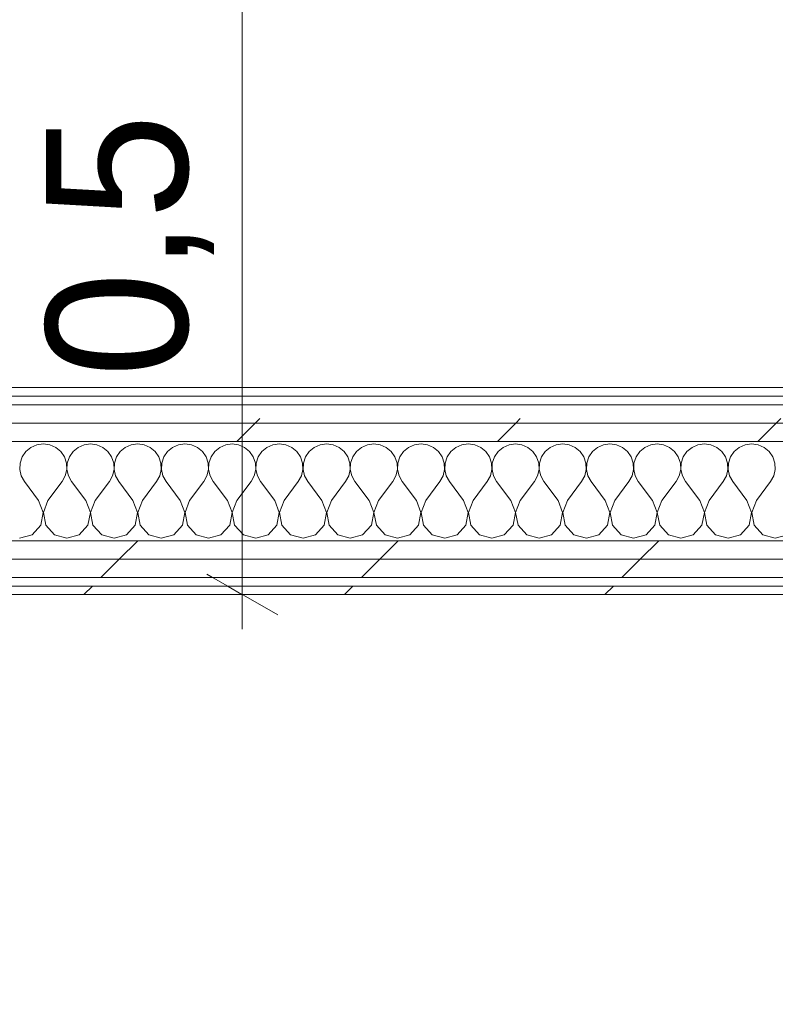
# Model space of a CAD drawing. Header units: millimetres. Extents: x -30280 to 19093, y -17460 to 4378.
# Tile 148 of 188: x -6650 to -6117, y -17373 to -16678. Entities that reach past the tile are written whole.
import ezdxf

# ---------------------------------------------------------------- set-up
doc = ezdxf.new("R2010")
doc.units = ezdxf.units.MM
doc.header["$MEASUREMENT"] = 0
doc.linetypes.add('Wipeout_Contour', pattern=[1000, 0, -1000])
doc.layers.add('Nuevo_06_COT_Generals', color=7, linetype='Continuous')
doc.layers.add('Nuevo_08_E_Envans secs', color=7, linetype='Continuous')
doc.layers.add('Nuevo_06_COT_Generals_Pluma_Nº__1', color=7, linetype='Continuous', lineweight=5)
doc.layers.add('Nuevo_08_E_Envans secs_Pluma_Nº__1', color=7, linetype='Continuous', lineweight=5)
for name, color, linetype, lineweight, true_color in [('Nuevo_08_E_Envans secs_Pluma_Nº__102', 7, 'Continuous', 5, 0xcccccc), ('Nuevo_08_E_Envans secs_Pluma_Nº__171', 171, 'Continuous', 13, 0xaaaaff), ('Nuevo_08_E_Envans secs_Pluma_Nº__177', 7, 'Continuous', 15, 0xf7e046)]:
    doc.layers.add(name, color=color, linetype=linetype, lineweight=lineweight, true_color=true_color)
doc.styles.add('Estilo_Generado_1', font='txt')
doc.dimstyles.new('Estilo_Generado__2', dxfattribs={"dimtxt": 100, "dimasz": 38, "dimexe": 0.18, "dimexo": 300, "dimgap": 0, "dimtad": 1, "dimlfac": 0.001, "dimzin": 0, "dimdsep": 46, "dimtxsty": 'Estilo_Generado_1', "dimblk": 'ARROWHEAD_2', "dimblk1": 'ARROWHEAD_2', "dimblk2": 'ARROWHEAD_2', "dimcen": 0.09, "dimclrd": 7, "dimclre": 7, "dimclrt": 7, "dimadec": 0, "dimazin": 0, "dimtfac": 1, "dimtdec": 4, "dimtmove": 0, "dimatfit": 3, "dimfxl": 0, "dimtolj": 1, "dimtzin": 0, "dimarcsym": 0})
pattern_1 = [(45, (0, 0), (-183.8478, 183.8478), [195, -65]), (45, (7e-14, 183.85), (-183.8478, 183.8478), [195, -65])]

# ---------------------------------------------------------------- blocks, each defined once
blk = doc.blocks.new('*X129')
at = {"layer": 'Nuevo_08_E_Envans secs_Pluma_Nº__102', "color": 254, "linetype": 'Continuous', "lineweight": 5, "true_color": 0xcccccc}
for p, q in [((-6645.64, -16983.07), (-6648.24, -16986.86)), ((-6642.1, -16980.13), (-6645.64, -16983.07)), ((-6637.89, -16978.28), (-6642.1, -16980.13)), ((-6633.33, -16977.64), (-6637.89, -16978.28)), ((-6628.78, -16978.28), (-6633.33, -16977.64)), ((-6624.57, -16980.13), (-6628.78, -16978.28)), ((-6621.03, -16983.07), (-6624.57, -16980.13)), ((-6618.43, -16986.86), (-6621.03, -16983.07)), ((-6612.3, -16983.07), (-6614.91, -16986.86)), ((-6608.76, -16980.13), (-6612.3, -16983.07)), ((-6604.55, -16978.28), (-6608.76, -16980.13)), ((-6600, -16977.64), (-6604.55, -16978.28)), ((-6595.45, -16978.28), (-6600, -16977.64)), ((-6591.24, -16980.13), (-6595.45, -16978.28)), ((-6587.7, -16983.07), (-6591.24, -16980.13)), ((-6585.09, -16986.86), (-6587.7, -16983.07)), ((-6578.97, -16983.07), (-6581.57, -16986.86)), ((-6575.43, -16980.13), (-6578.97, -16983.07)), ((-6571.22, -16978.28), (-6575.43, -16980.13)), ((-6566.67, -16977.64), (-6571.22, -16978.28)), ((-6562.11, -16978.28), (-6566.67, -16977.64)), ((-6557.9, -16980.13), (-6562.11, -16978.28)), ((-6554.36, -16983.07), (-6557.9, -16980.13)), ((-6551.76, -16986.86), (-6554.36, -16983.07)), ((-6545.64, -16983.07), (-6548.24, -16986.86)), ((-6542.1, -16980.13), (-6545.64, -16983.07)), ((-6537.89, -16978.28), (-6542.1, -16980.13)), ((-6533.33, -16977.64), (-6537.89, -16978.28)), ((-6528.78, -16978.28), (-6533.33, -16977.64)), ((-6524.57, -16980.13), (-6528.78, -16978.28)), ((-6521.03, -16983.07), (-6524.57, -16980.13)), ((-6518.43, -16986.86), (-6521.03, -16983.07)), ((-6512.3, -16983.07), (-6514.91, -16986.86)), ((-6508.76, -16980.13), (-6512.3, -16983.07)), ((-6504.55, -16978.28), (-6508.76, -16980.13)), ((-6500, -16977.64), (-6504.55, -16978.28)), ((-6495.45, -16978.28), (-6500, -16977.64)), ((-6491.24, -16980.13), (-6495.45, -16978.28)), ((-6487.7, -16983.07), (-6491.24, -16980.13)), ((-6485.09, -16986.86), (-6487.7, -16983.07)), ((-6478.97, -16983.07), (-6481.57, -16986.86)), ((-6475.43, -16980.13), (-6478.97, -16983.07)), ((-6471.22, -16978.28), (-6475.43, -16980.13)), ((-6466.67, -16977.64), (-6471.22, -16978.28)), ((-6462.11, -16978.28), (-6466.67, -16977.64)), ((-6457.9, -16980.13), (-6462.11, -16978.28)), ((-6454.36, -16983.07), (-6457.9, -16980.13)), ((-6451.76, -16986.86), (-6454.36, -16983.07)), ((-6445.64, -16983.07), (-6448.24, -16986.86)), ((-6442.1, -16980.13), (-6445.64, -16983.07)), ((-6437.89, -16978.28), (-6442.1, -16980.13)), ((-6433.33, -16977.64), (-6437.89, -16978.28)), ((-6428.78, -16978.28), (-6433.33, -16977.64)), ((-6424.57, -16980.13), (-6428.78, -16978.28)), ((-6421.03, -16983.07), (-6424.57, -16980.13)), ((-6418.43, -16986.86), (-6421.03, -16983.07)), ((-6412.3, -16983.07), (-6414.91, -16986.86)), ((-6408.76, -16980.13), (-6412.3, -16983.07)), ((-6404.55, -16978.28), (-6408.76, -16980.13)), ((-6400, -16977.64), (-6404.55, -16978.28)), ((-6395.45, -16978.28), (-6400, -16977.64)), ((-6391.24, -16980.13), (-6395.45, -16978.28)), ((-6387.7, -16983.07), (-6391.24, -16980.13)), ((-6385.09, -16986.86), (-6387.7, -16983.07)), ((-6378.97, -16983.07), (-6381.57, -16986.86)), ((-6375.43, -16980.13), (-6378.97, -16983.07)), ((-6371.22, -16978.28), (-6375.43, -16980.13)), ((-6366.67, -16977.64), (-6371.22, -16978.28)), ((-6362.11, -16978.28), (-6366.67, -16977.64)), ((-6357.9, -16980.13), (-6362.11, -16978.28)), ((-6354.36, -16983.07), (-6357.9, -16980.13)), ((-6351.76, -16986.86), (-6354.36, -16983.07)), ((-6345.64, -16983.07), (-6348.24, -16986.86)), ((-6342.1, -16980.13), (-6345.64, -16983.07)), ((-6337.89, -16978.28), (-6342.1, -16980.13)), ((-6333.33, -16977.64), (-6337.89, -16978.28)), ((-6328.78, -16978.28), (-6333.33, -16977.64)), ((-6324.57, -16980.13), (-6328.78, -16978.28)), ((-6321.03, -16983.07), (-6324.57, -16980.13)), ((-6318.43, -16986.86), (-6321.03, -16983.07)), ((-6312.3, -16983.07), (-6314.91, -16986.86)), ((-6308.76, -16980.13), (-6312.3, -16983.07)), ((-6304.55, -16978.28), (-6308.76, -16980.13)), ((-6300, -16977.64), (-6304.55, -16978.28)), ((-6295.45, -16978.28), (-6300, -16977.64)), ((-6291.24, -16980.13), (-6295.45, -16978.28)), ((-6287.7, -16983.07), (-6291.24, -16980.13)), ((-6285.09, -16986.86), (-6287.7, -16983.07)), ((-6278.97, -16983.07), (-6281.57, -16986.86)), ((-6275.43, -16980.13), (-6278.97, -16983.07)), ((-6271.22, -16978.28), (-6275.43, -16980.13)), ((-6266.67, -16977.64), (-6271.22, -16978.28)), ((-6262.11, -16978.28), (-6266.67, -16977.64)), ((-6257.9, -16980.13), (-6262.11, -16978.28)), ((-6254.36, -16983.07), (-6257.9, -16980.13)), ((-6251.76, -16986.86), (-6254.36, -16983.07)), ((-6245.64, -16983.07), (-6248.24, -16986.86)), ((-6242.1, -16980.13), (-6245.64, -16983.07)), ((-6237.89, -16978.28), (-6242.1, -16980.13)), ((-6233.33, -16977.64), (-6237.89, -16978.28)), ((-6228.78, -16978.28), (-6233.33, -16977.64)), ((-6224.57, -16980.13), (-6228.78, -16978.28)), ((-6221.03, -16983.07), (-6224.57, -16980.13)), ((-6218.43, -16986.86), (-6221.03, -16983.07)), ((-6212.3, -16983.07), (-6214.91, -16986.86)), ((-6208.76, -16980.13), (-6212.3, -16983.07)), ((-6204.55, -16978.28), (-6208.76, -16980.13)), ((-6200, -16977.64), (-6204.55, -16978.28)), ((-6195.45, -16978.28), (-6200, -16977.64)), ((-6191.24, -16980.13), (-6195.45, -16978.28)), ((-6187.7, -16983.07), (-6191.24, -16980.13)), ((-6185.09, -16986.86), (-6187.7, -16983.07)), ((-6178.97, -16983.07), (-6181.57, -16986.86)), ((-6175.43, -16980.13), (-6178.97, -16983.07)), ((-6171.22, -16978.28), (-6175.43, -16980.13)), ((-6166.67, -16977.64), (-6171.22, -16978.28)), ((-6162.11, -16978.28), (-6166.67, -16977.64)), ((-6157.9, -16980.13), (-6162.11, -16978.28)), ((-6154.36, -16983.07), (-6157.9, -16980.13)), ((-6151.76, -16986.86), (-6154.36, -16983.07)), ((-6145.64, -16983.07), (-6148.24, -16986.86)), ((-6142.1, -16980.13), (-6145.64, -16983.07)), ((-6137.89, -16978.28), (-6142.1, -16980.13)), ((-6133.33, -16977.64), (-6137.89, -16978.28)), ((-6128.78, -16978.28), (-6133.33, -16977.64)), ((-6124.57, -16980.13), (-6128.78, -16978.28)), ((-6121.03, -16983.07), (-6124.57, -16980.13)), ((-6118.43, -16986.86), (-6121.03, -16983.07)), ((-6648.24, -16986.86), (-6649.71, -16991.21)), ((-6616.96, -16991.21), (-6618.43, -16986.86)), ((-6614.91, -16986.86), (-6616.38, -16991.21)), ((-6583.62, -16991.21), (-6585.09, -16986.86)), ((-6581.57, -16986.86), (-6583.04, -16991.21)), ((-6550.29, -16991.21), (-6551.76, -16986.86)), ((-6548.24, -16986.86), (-6549.71, -16991.21)), ((-6516.96, -16991.21), (-6518.43, -16986.86)), ((-6514.91, -16986.86), (-6516.38, -16991.21)), ((-6483.62, -16991.21), (-6485.09, -16986.86)), ((-6481.57, -16986.86), (-6483.04, -16991.21)), ((-6450.29, -16991.21), (-6451.76, -16986.86)), ((-6448.24, -16986.86), (-6449.71, -16991.21)), ((-6416.96, -16991.21), (-6418.43, -16986.86)), ((-6414.91, -16986.86), (-6416.38, -16991.21)), ((-6383.62, -16991.21), (-6385.09, -16986.86)), ((-6381.57, -16986.86), (-6383.04, -16991.21)), ((-6350.29, -16991.21), (-6351.76, -16986.86)), ((-6348.24, -16986.86), (-6349.71, -16991.21)), ((-6316.96, -16991.21), (-6318.43, -16986.86)), ((-6314.91, -16986.86), (-6316.38, -16991.21)), ((-6283.62, -16991.21), (-6285.09, -16986.86)), ((-6281.57, -16986.86), (-6283.04, -16991.21)), ((-6250.29, -16991.21), (-6251.76, -16986.86)), ((-6248.24, -16986.86), (-6249.71, -16991.21)), ((-6216.96, -16991.21), (-6218.43, -16986.86)), ((-6214.91, -16986.86), (-6216.38, -16991.21)), ((-6183.62, -16991.21), (-6185.09, -16986.86)), ((-6181.57, -16986.86), (-6183.04, -16991.21)), ((-6150.29, -16991.21), (-6151.76, -16986.86)), ((-6148.24, -16986.86), (-6149.71, -16991.21)), ((-6116.96, -16991.21), (-6118.43, -16986.86)), ((-6649.71, -16991.21), (-6649.93, -16995.81)), ((-6649.93, -16995.81), (-6648.89, -17000.28)), ((-6617.77, -17000.28), (-6616.73, -16995.81)), ((-6616.73, -16995.81), (-6616.96, -16991.21)), ((-6616.38, -16991.21), (-6616.6, -16995.81)), ((-6616.6, -16995.81), (-6615.56, -17000.28)), ((-6584.44, -17000.28), (-6583.4, -16995.81)), ((-6583.4, -16995.81), (-6583.62, -16991.21)), ((-6583.04, -16991.21), (-6583.27, -16995.81)), ((-6583.27, -16995.81), (-6582.23, -17000.28)), ((-6551.11, -17000.28), (-6550.07, -16995.81)), ((-6550.07, -16995.81), (-6550.29, -16991.21)), ((-6549.71, -16991.21), (-6549.93, -16995.81)), ((-6549.93, -16995.81), (-6548.89, -17000.28)), ((-6517.77, -17000.28), (-6516.73, -16995.81)), ((-6516.73, -16995.81), (-6516.96, -16991.21)), ((-6516.38, -16991.21), (-6516.6, -16995.81)), ((-6516.6, -16995.81), (-6515.56, -17000.28)), ((-6484.44, -17000.28), (-6483.4, -16995.81)), ((-6483.4, -16995.81), (-6483.62, -16991.21)), ((-6483.04, -16991.21), (-6483.27, -16995.81)), ((-6483.27, -16995.81), (-6482.23, -17000.28)), ((-6451.11, -17000.28), (-6450.07, -16995.81)), ((-6450.07, -16995.81), (-6450.29, -16991.21)), ((-6449.71, -16991.21), (-6449.93, -16995.81)), ((-6449.93, -16995.81), (-6448.89, -17000.28)), ((-6417.77, -17000.28), (-6416.73, -16995.81)), ((-6416.73, -16995.81), (-6416.96, -16991.21)), ((-6416.38, -16991.21), (-6416.6, -16995.81)), ((-6416.6, -16995.81), (-6415.56, -17000.28)), ((-6384.44, -17000.28), (-6383.4, -16995.81)), ((-6383.4, -16995.81), (-6383.62, -16991.21)), ((-6383.04, -16991.21), (-6383.27, -16995.81)), ((-6383.27, -16995.81), (-6382.23, -17000.28)), ((-6351.11, -17000.28), (-6350.07, -16995.81)), ((-6350.07, -16995.81), (-6350.29, -16991.21)), ((-6349.71, -16991.21), (-6349.93, -16995.81)), ((-6349.93, -16995.81), (-6348.89, -17000.28)), ((-6317.77, -17000.28), (-6316.73, -16995.81)), ((-6316.73, -16995.81), (-6316.96, -16991.21)), ((-6316.38, -16991.21), (-6316.6, -16995.81)), ((-6316.6, -16995.81), (-6315.56, -17000.28)), ((-6284.44, -17000.28), (-6283.4, -16995.81)), ((-6283.4, -16995.81), (-6283.62, -16991.21)), ((-6283.04, -16991.21), (-6283.27, -16995.81)), ((-6283.27, -16995.81), (-6282.23, -17000.28)), ((-6251.11, -17000.28), (-6250.07, -16995.81)), ((-6250.07, -16995.81), (-6250.29, -16991.21)), ((-6249.71, -16991.21), (-6249.93, -16995.81)), ((-6249.93, -16995.81), (-6248.89, -17000.28)), ((-6217.77, -17000.28), (-6216.73, -16995.81)), ((-6216.73, -16995.81), (-6216.96, -16991.21)), ((-6216.38, -16991.21), (-6216.6, -16995.81)), ((-6216.6, -16995.81), (-6215.56, -17000.28)), ((-6184.44, -17000.28), (-6183.4, -16995.81)), ((-6183.4, -16995.81), (-6183.62, -16991.21)), ((-6183.04, -16991.21), (-6183.27, -16995.81)), ((-6183.27, -16995.81), (-6182.23, -17000.28)), ((-6151.11, -17000.28), (-6150.07, -16995.81)), ((-6150.07, -16995.81), (-6150.29, -16991.21)), ((-6149.71, -16991.21), (-6149.93, -16995.81)), ((-6149.93, -16995.81), (-6148.89, -17000.28)), ((-6117.77, -17000.28), (-6116.73, -16995.81)), ((-6116.73, -16995.81), (-6116.96, -16991.21)), ((-6648.89, -17000.28), (-6646.67, -17004.31)), ((-6636.67, -17017.64), (-6646.67, -17004.31)), ((-6630, -17017.64), (-6620, -17004.31)), ((-6620, -17004.31), (-6617.77, -17000.28)), ((-6615.56, -17000.28), (-6613.33, -17004.31)), ((-6603.33, -17017.64), (-6613.33, -17004.31)), ((-6596.67, -17017.64), (-6586.67, -17004.31)), ((-6586.67, -17004.31), (-6584.44, -17000.28)), ((-6582.23, -17000.28), (-6580, -17004.31)), ((-6570, -17017.64), (-6580, -17004.31)), ((-6563.33, -17017.64), (-6553.33, -17004.31)), ((-6553.33, -17004.31), (-6551.11, -17000.28)), ((-6548.89, -17000.28), (-6546.67, -17004.31)), ((-6536.67, -17017.64), (-6546.67, -17004.31)), ((-6530, -17017.64), (-6520, -17004.31)), ((-6520, -17004.31), (-6517.77, -17000.28)), ((-6515.56, -17000.28), (-6513.33, -17004.31)), ((-6503.33, -17017.64), (-6513.33, -17004.31)), ((-6496.67, -17017.64), (-6486.67, -17004.31)), ((-6486.67, -17004.31), (-6484.44, -17000.28)), ((-6482.23, -17000.28), (-6480, -17004.31)), ((-6470, -17017.64), (-6480, -17004.31)), ((-6463.33, -17017.64), (-6453.33, -17004.31)), ((-6453.33, -17004.31), (-6451.11, -17000.28)), ((-6448.89, -17000.28), (-6446.67, -17004.31)), ((-6436.67, -17017.64), (-6446.67, -17004.31)), ((-6430, -17017.64), (-6420, -17004.31)), ((-6420, -17004.31), (-6417.77, -17000.28)), ((-6415.56, -17000.28), (-6413.33, -17004.31)), ((-6403.33, -17017.64), (-6413.33, -17004.31)), ((-6396.67, -17017.64), (-6386.67, -17004.31)), ((-6386.67, -17004.31), (-6384.44, -17000.28)), ((-6382.23, -17000.28), (-6380, -17004.31)), ((-6370, -17017.64), (-6380, -17004.31)), ((-6363.33, -17017.64), (-6353.33, -17004.31)), ((-6353.33, -17004.31), (-6351.11, -17000.28)), ((-6348.89, -17000.28), (-6346.67, -17004.31)), ((-6336.67, -17017.64), (-6346.67, -17004.31)), ((-6330, -17017.64), (-6320, -17004.31)), ((-6320, -17004.31), (-6317.77, -17000.28)), ((-6315.56, -17000.28), (-6313.33, -17004.31)), ((-6303.33, -17017.64), (-6313.33, -17004.31)), ((-6296.67, -17017.64), (-6286.67, -17004.31)), ((-6286.67, -17004.31), (-6284.44, -17000.28)), ((-6282.23, -17000.28), (-6280, -17004.31)), ((-6270, -17017.64), (-6280, -17004.31)), ((-6263.33, -17017.64), (-6253.33, -17004.31)), ((-6253.33, -17004.31), (-6251.11, -17000.28)), ((-6248.89, -17000.28), (-6246.67, -17004.31)), ((-6236.67, -17017.64), (-6246.67, -17004.31)), ((-6230, -17017.64), (-6220, -17004.31)), ((-6220, -17004.31), (-6217.77, -17000.28)), ((-6215.56, -17000.28), (-6213.33, -17004.31)), ((-6203.33, -17017.64), (-6213.33, -17004.31)), ((-6196.67, -17017.64), (-6186.67, -17004.31)), ((-6186.67, -17004.31), (-6184.44, -17000.28)), ((-6182.23, -17000.28), (-6180, -17004.31)), ((-6170, -17017.64), (-6180, -17004.31)), ((-6163.33, -17017.64), (-6153.33, -17004.31)), ((-6153.33, -17004.31), (-6151.11, -17000.28)), ((-6148.89, -17000.28), (-6146.67, -17004.31)), ((-6136.67, -17017.64), (-6146.67, -17004.31)), ((-6130, -17017.64), (-6120, -17004.31)), ((-6120, -17004.31), (-6117.77, -17000.28)), ((-6633.4, -17026.15), (-6636.67, -17017.64)), ((-6630, -17017.64), (-6633.27, -17026.15)), ((-6600.07, -17026.15), (-6603.33, -17017.64)), ((-6596.67, -17017.64), (-6599.93, -17026.15)), ((-6566.73, -17026.15), (-6570, -17017.64)), ((-6563.33, -17017.64), (-6566.6, -17026.15)), ((-6533.4, -17026.15), (-6536.67, -17017.64)), ((-6530, -17017.64), (-6533.27, -17026.15)), ((-6500.07, -17026.15), (-6503.33, -17017.64)), ((-6496.67, -17017.64), (-6499.93, -17026.15)), ((-6466.73, -17026.15), (-6470, -17017.64)), ((-6463.33, -17017.64), (-6466.6, -17026.15)), ((-6433.4, -17026.15), (-6436.67, -17017.64)), ((-6430, -17017.64), (-6433.27, -17026.15)), ((-6400.07, -17026.15), (-6403.33, -17017.64)), ((-6396.67, -17017.64), (-6399.93, -17026.15)), ((-6366.73, -17026.15), (-6370, -17017.64)), ((-6363.33, -17017.64), (-6366.6, -17026.15)), ((-6333.4, -17026.15), (-6336.67, -17017.64)), ((-6330, -17017.64), (-6333.27, -17026.15)), ((-6300.07, -17026.15), (-6303.33, -17017.64)), ((-6296.67, -17017.64), (-6299.93, -17026.15)), ((-6266.73, -17026.15), (-6270, -17017.64)), ((-6263.33, -17017.64), (-6266.6, -17026.15)), ((-6233.4, -17026.15), (-6236.67, -17017.64)), ((-6230, -17017.64), (-6233.27, -17026.15)), ((-6200.07, -17026.15), (-6203.33, -17017.64)), ((-6196.67, -17017.64), (-6199.93, -17026.15)), ((-6166.73, -17026.15), (-6170, -17017.64)), ((-6163.33, -17017.64), (-6166.6, -17026.15)), ((-6133.4, -17026.15), (-6136.67, -17017.64)), ((-6130, -17017.64), (-6133.27, -17026.15)), ((-6635.09, -17035.1), (-6633.4, -17026.15)), ((-6633.27, -17026.15), (-6631.57, -17035.1)), ((-6601.76, -17035.1), (-6600.07, -17026.15)), ((-6599.93, -17026.15), (-6598.24, -17035.1)), ((-6568.43, -17035.1), (-6566.73, -17026.15)), ((-6566.6, -17026.15), (-6564.91, -17035.1)), ((-6535.09, -17035.1), (-6533.4, -17026.15)), ((-6533.27, -17026.15), (-6531.57, -17035.1)), ((-6501.76, -17035.1), (-6500.07, -17026.15)), ((-6499.93, -17026.15), (-6498.24, -17035.1)), ((-6468.43, -17035.1), (-6466.73, -17026.15)), ((-6466.6, -17026.15), (-6464.91, -17035.1)), ((-6435.09, -17035.1), (-6433.4, -17026.15)), ((-6433.27, -17026.15), (-6431.57, -17035.1)), ((-6401.76, -17035.1), (-6400.07, -17026.15)), ((-6399.93, -17026.15), (-6398.24, -17035.1)), ((-6368.43, -17035.1), (-6366.73, -17026.15)), ((-6366.6, -17026.15), (-6364.91, -17035.1)), ((-6335.09, -17035.1), (-6333.4, -17026.15)), ((-6333.27, -17026.15), (-6331.57, -17035.1)), ((-6301.76, -17035.1), (-6300.07, -17026.15)), ((-6299.93, -17026.15), (-6298.24, -17035.1)), ((-6268.43, -17035.1), (-6266.73, -17026.15)), ((-6266.6, -17026.15), (-6264.91, -17035.1)), ((-6235.09, -17035.1), (-6233.4, -17026.15)), ((-6233.27, -17026.15), (-6231.57, -17035.1)), ((-6201.76, -17035.1), (-6200.07, -17026.15)), ((-6199.93, -17026.15), (-6198.24, -17035.1)), ((-6168.43, -17035.1), (-6166.73, -17026.15)), ((-6166.6, -17026.15), (-6164.91, -17035.1)), ((-6135.09, -17035.1), (-6133.4, -17026.15)), ((-6133.27, -17026.15), (-6131.57, -17035.1)), ((-6641.24, -17041.82), (-6635.09, -17035.1)), ((-6631.57, -17035.1), (-6625.43, -17041.82)), ((-6607.9, -17041.82), (-6601.76, -17035.1)), ((-6598.24, -17035.1), (-6592.1, -17041.82)), ((-6574.57, -17041.82), (-6568.43, -17035.1)), ((-6564.91, -17035.1), (-6558.76, -17041.82)), ((-6541.24, -17041.82), (-6535.09, -17035.1)), ((-6531.57, -17035.1), (-6525.43, -17041.82)), ((-6507.9, -17041.82), (-6501.76, -17035.1)), ((-6498.24, -17035.1), (-6492.1, -17041.82)), ((-6474.57, -17041.82), (-6468.43, -17035.1)), ((-6464.91, -17035.1), (-6458.76, -17041.82)), ((-6441.24, -17041.82), (-6435.09, -17035.1)), ((-6431.57, -17035.1), (-6425.43, -17041.82)), ((-6407.9, -17041.82), (-6401.76, -17035.1)), ((-6398.24, -17035.1), (-6392.1, -17041.82)), ((-6374.57, -17041.82), (-6368.43, -17035.1)), ((-6364.91, -17035.1), (-6358.76, -17041.82)), ((-6341.24, -17041.82), (-6335.09, -17035.1)), ((-6331.57, -17035.1), (-6325.43, -17041.82)), ((-6307.9, -17041.82), (-6301.76, -17035.1)), ((-6298.24, -17035.1), (-6292.1, -17041.82)), ((-6274.57, -17041.82), (-6268.43, -17035.1)), ((-6264.91, -17035.1), (-6258.76, -17041.82)), ((-6241.24, -17041.82), (-6235.09, -17035.1)), ((-6231.57, -17035.1), (-6225.43, -17041.82)), ((-6207.9, -17041.82), (-6201.76, -17035.1)), ((-6198.24, -17035.1), (-6192.1, -17041.82)), ((-6174.57, -17041.82), (-6168.43, -17035.1)), ((-6164.91, -17035.1), (-6158.76, -17041.82)), ((-6141.24, -17041.82), (-6135.09, -17035.1)), ((-6131.57, -17035.1), (-6125.43, -17041.82)), ((-6650, -17044.31), (-6641.24, -17041.82)), ((-6625.43, -17041.82), (-6616.67, -17044.31)), ((-6616.67, -17044.31), (-6607.9, -17041.82)), ((-6592.1, -17041.82), (-6583.33, -17044.31)), ((-6583.33, -17044.31), (-6574.57, -17041.82)), ((-6558.76, -17041.82), (-6550, -17044.31)), ((-6550, -17044.31), (-6541.24, -17041.82)), ((-6525.43, -17041.82), (-6516.67, -17044.31)), ((-6516.67, -17044.31), (-6507.9, -17041.82)), ((-6492.1, -17041.82), (-6483.33, -17044.31)), ((-6483.33, -17044.31), (-6474.57, -17041.82)), ((-6458.76, -17041.82), (-6450, -17044.31)), ((-6450, -17044.31), (-6441.24, -17041.82)), ((-6425.43, -17041.82), (-6416.67, -17044.31)), ((-6416.67, -17044.31), (-6407.9, -17041.82)), ((-6392.1, -17041.82), (-6383.33, -17044.31)), ((-6383.33, -17044.31), (-6374.57, -17041.82)), ((-6358.76, -17041.82), (-6350, -17044.31)), ((-6350, -17044.31), (-6341.24, -17041.82)), ((-6325.43, -17041.82), (-6316.67, -17044.31)), ((-6316.67, -17044.31), (-6307.9, -17041.82)), ((-6292.1, -17041.82), (-6283.33, -17044.31)), ((-6283.33, -17044.31), (-6274.57, -17041.82)), ((-6258.76, -17041.82), (-6250, -17044.31)), ((-6250, -17044.31), (-6241.24, -17041.82)), ((-6225.43, -17041.82), (-6216.67, -17044.31)), ((-6216.67, -17044.31), (-6207.9, -17041.82)), ((-6192.1, -17041.82), (-6183.33, -17044.31)), ((-6183.33, -17044.31), (-6174.57, -17041.82)), ((-6158.76, -17041.82), (-6150, -17044.31)), ((-6150, -17044.31), (-6141.24, -17041.82)), ((-6125.43, -17041.82), (-6116.67, -17044.31)), ((-6116.67, -17044.31), (-6107.9, -17041.82))]:
    blk.add_line(p, q, dxfattribs=at)
blk = doc.blocks.new('Muro_63_1', base_point=(-18974.61, -17083.98))
at = {"color": 254, "linetype": 'Wipeout_Contour', "lineweight": 0, "ltscale": 71376.143295}
blk.add_wipeout([(-6964.89, -16943.98), (-3842.41, -16943.98), (-3842.41, -16937.98), (-6964.89, -16937.98)], dxfattribs=at).dxf.layer = 'Nuevo_08_E_Envans secs'
at = {"color": 254, "linetype": 'Wipeout_Contour', "lineweight": 0, "ltscale": 71889.621763}
blk.add_wipeout([(-7017.89, -17071.98), (-3842.41, -17071.98), (-3842.41, -17058.98), (-7017.89, -17058.98)], dxfattribs=at).dxf.layer = 'Nuevo_08_E_Envans secs'
at = {"color": 254, "linetype": 'Wipeout_Contour', "lineweight": 0, "ltscale": 71948.537165}
blk.add_wipeout([(-3842.41, -17077.98), (-7017.89, -17077.98), (-7017.89, -17083.98), (-3842.41, -17083.98)], dxfattribs=at).dxf.layer = 'Nuevo_08_E_Envans secs'
at = {"layer": 'Nuevo_08_E_Envans secs_Pluma_Nº__171', "linetype": 'Continuous', "lineweight": 13, "true_color": 0xaaaaff}
h = blk.add_hatch(dxfattribs=at)
h.set_pattern_fill('Panellat_HPL_0001', color=161, style=0, pattern_type=2)
h.set_pattern_definition(pattern_1)
h.paths.add_polyline_path([(-6964.89, -16943.98), (-3842.41, -16943.98), (-3842.41, -16937.98), (-6964.89, -16937.98)])
h = blk.add_hatch(dxfattribs=at)
h.set_pattern_fill('Panellat_HPL_0001', color=161, style=0, pattern_type=2)
h.set_pattern_definition(pattern_1)
h.paths.add_polyline_path([(-3842.41, -17077.98), (-7017.89, -17077.98), (-7017.89, -17083.98), (-3842.41, -17083.98)])
at = {"layer": 'Nuevo_08_E_Envans secs_Pluma_Nº__177', "linetype": 'Continuous', "lineweight": 15, "true_color": 0xf7e046}
h = blk.add_hatch(dxfattribs=at)
h.set_pattern_fill('Panellat_HPL_0001', color=53, style=0, pattern_type=2)
h.set_pattern_definition(pattern_1)
h.paths.add_polyline_path([(-7017.89, -17071.98), (-3842.41, -17071.98), (-3842.41, -17058.98), (-7017.89, -17058.98)])
at = {"layer": 'Nuevo_08_E_Envans secs_Pluma_Nº__1', "color": 7, "linetype": 'Continuous', "lineweight": 5}
for p, q in [((-6964.89, -16943.98), (-3842.41, -16943.98)), ((-7017.89, -17071.98), (-3842.41, -17071.98)), ((-7017.89, -17077.98), (-3842.41, -17077.98))]:
    blk.add_line(p, q, dxfattribs=at)
at = {"layer": 'Nuevo_08_E_Envans secs_Pluma_Nº__1', "color": 7, "linetype": 'Continuous', "lineweight": 5, "flags": 128}
for points in [[(-3842.41, -16937.98), (-6964.89, -16937.98)], [(-7017.89, -17083.98), (-3842.41, -17083.98)]]:
    blk.add_lwpolyline(points, dxfattribs=at)
at = {"color": 254, "linetype": 'Wipeout_Contour', "lineweight": 0, "ltscale": 71840.211947}
blk.add_wipeout([(-7017.89, -17058.98), (-3842.41, -17058.98), (-3842.41, -17045.98), (-7017.89, -17045.98)], dxfattribs=at).dxf.layer = 'Nuevo_08_E_Envans secs'
at = {"layer": 'Nuevo_08_E_Envans secs_Pluma_Nº__177', "linetype": 'Continuous', "lineweight": 15, "true_color": 0xf7e046}
h = blk.add_hatch(dxfattribs=at)
h.set_pattern_fill('Panellat_HPL_0001', color=53, style=0, pattern_type=2)
h.set_pattern_definition(pattern_1)
h.paths.add_polyline_path([(-7017.89, -17058.98), (-3842.41, -17058.98), (-3842.41, -17045.98), (-7017.89, -17045.98)])
at = {"layer": 'Nuevo_08_E_Envans secs_Pluma_Nº__1', "color": 7, "linetype": 'Continuous', "lineweight": 5}
for p, q in [((-6989.89, -17045.98), (-3842.41, -17045.98)), ((-7017.89, -17058.98), (-3842.41, -17058.98))]:
    blk.add_line(p, q, dxfattribs=at)
at = {"layer": 'Nuevo_08_E_Envans secs', "color": 7, "lineweight": 20}
blk.add_blockref('*X129', (0, 0), dxfattribs=at)
at = {"color": 254, "linetype": 'Wipeout_Contour', "lineweight": 0, "ltscale": 71503.472576}
blk.add_wipeout([(-6989.89, -16975.98), (-3842.41, -16975.98), (-3842.41, -16962.98), (-6989.89, -16962.98)], dxfattribs=at).dxf.layer = 'Nuevo_08_E_Envans secs'
at = {"layer": 'Nuevo_08_E_Envans secs_Pluma_Nº__177', "linetype": 'Continuous', "lineweight": 15, "true_color": 0xf7e046}
h = blk.add_hatch(dxfattribs=at)
h.set_pattern_fill('Panellat_HPL_0001', color=53, style=0, pattern_type=2)
h.set_pattern_definition(pattern_1)
h.paths.add_polyline_path([(-6989.89, -16975.98), (-3842.41, -16975.98), (-3842.41, -16962.98), (-6989.89, -16962.98)])
at = {"layer": 'Nuevo_08_E_Envans secs_Pluma_Nº__1', "color": 7, "linetype": 'Continuous', "lineweight": 5}
blk.add_line((-6989.89, -16975.98), (-3842.41, -16975.98), dxfattribs=at)
at = {"color": 254, "linetype": 'Wipeout_Contour', "lineweight": 0, "ltscale": 71444.175017}
blk.add_wipeout([(-6976.89, -16962.98), (-3842.41, -16962.98), (-3842.41, -16949.98), (-6976.89, -16949.98)], dxfattribs=at).dxf.layer = 'Nuevo_08_E_Envans secs'
at = {"layer": 'Nuevo_08_E_Envans secs_Pluma_Nº__177', "linetype": 'Continuous', "lineweight": 15, "true_color": 0xf7e046}
h = blk.add_hatch(dxfattribs=at)
h.set_pattern_fill('Panellat_HPL_0001', color=53, style=0, pattern_type=2)
h.set_pattern_definition(pattern_1)
h.paths.add_polyline_path([(-6976.89, -16962.98), (-3842.41, -16962.98), (-3842.41, -16949.98), (-6976.89, -16949.98)])
at = {"layer": 'Nuevo_08_E_Envans secs_Pluma_Nº__1', "color": 7, "linetype": 'Continuous', "lineweight": 5}
for p, q in [((-6970.89, -16949.98), (-3842.41, -16949.98)), ((-6976.89, -16962.98), (-3842.41, -16962.98))]:
    blk.add_line(p, q, dxfattribs=at)
blk = doc.blocks.new('*D655')
at = {"layer": 'Nuevo_06_COT_Generals_Pluma_Nº__1', "color": 7, "linetype": 'Continuous', "lineweight": 5}
for p, q in [((-6517.88, -16566.54), (-6467.88, -16595.41)), ((-6455.38, -16580.98), (-6664.89, -16580.98)), ((-6492.88, -17083.98), (-6492.88, -16580.98)), ((-6517.88, -17069.54), (-6467.88, -17098.41)), ((-6455.38, -17083.98), (-7120.89, -17083.98)), ((-6492.88, -17108.43), (-6492.88, -17083.98))]:
    blk.add_line(p, q, dxfattribs=at)
at = {"layer": 'Nuevo_06_COT_Generals_Pluma_Nº__1', "color": 7, "lineweight": 5, "insert": (-6512.88, -16930.6), "char_height": 100, "attachment_point": 7, "rotation": 90, "style": 'Estilo_Generado_1'}
blk.add_mtext('\\A1;{\\pql;\\fGotham Book|b0|i0|c0|p0;\\W1.000000;0,5}', dxfattribs=at)
blk = doc.blocks.new('ARROWHEAD_2')
at = {"color": 0, "linetype": 'Continuous', "lineweight": 0}
for p, q in [((-0.378, -0.655), (0.378, 0.655)), ((0, 0), (-1, 0))]:
    blk.add_line(p, q, dxfattribs=at)
blk = doc.blocks.new('*D662')
at = {"layer": 'Nuevo_06_COT_Generals_Pluma_Nº__1', "color": 7, "linetype": 'Continuous', "lineweight": 5}
for p, q in [((-3073.12, -16923.54), (-3023.12, -16952.41)), ((-3010.62, -16937.98), (-3542.41, -16937.98)), ((-3048.12, -17083.98), (-3048.12, -16937.98)), ((-3073.12, -17069.54), (-3023.12, -17098.41)), ((-3010.62, -17083.98), (-3542.41, -17083.98)), ((-3048.12, -17108.43), (-3048.12, -17083.98))]:
    blk.add_line(p, q, dxfattribs=at)
at = {"layer": 'Nuevo_06_COT_Generals_Pluma_Nº__1', "color": 7, "lineweight": 5, "insert": (-3068.12, -17373.2), "char_height": 100, "attachment_point": 7, "rotation": 90, "style": 'Estilo_Generado_1'}
blk.add_mtext('\\A1;{\\pql;\\fGotham Book|b0|i0|c0|p0;\\W1.000000;0,15}', dxfattribs=at)
blk = doc.blocks.new('*D663')
at = {"layer": 'Nuevo_06_COT_Generals_Pluma_Nº__1', "color": 7, "linetype": 'Continuous', "lineweight": 5}
for p, q in [((-3073.12, -13794.13), (-3023.12, -13822.99)), ((-3010.62, -13808.56), (-3514.09, -13808.56)), ((-3048.12, -16937.98), (-3048.12, -13808.56)), ((-3073.12, -16923.54), (-3023.12, -16952.41)), ((-3010.62, -16937.98), (-3542.41, -16937.98))]:
    blk.add_line(p, q, dxfattribs=at)
at = {"layer": 'Nuevo_06_COT_Generals_Pluma_Nº__1', "color": 7, "lineweight": 5, "insert": (-3068.12, -15510.65), "char_height": 100, "attachment_point": 7, "rotation": 90, "style": 'Estilo_Generado_1'}
blk.add_mtext('\\A1;{\\pql;\\fGotham Book|b0|i0|c0|p0;\\W1.000000;3,13}', dxfattribs=at)

msp = doc.modelspace()

# ---------------------------------------------------------------- block references
at = {"layer": 'Nuevo_08_E_Envans secs', "color": 7, "lineweight": 20}
msp.add_blockref('Muro_63_1', (-18974.607, -17083.976), dxfattribs=at)

# ---------------------------------------------------------------- next in the draw order: dimensions: what is measured, and where the dimension line sits
at = {"layer": 'Nuevo_06_COT_Generals', "color": 7, "linetype": 'Continuous', "lineweight": 5}
for base, p1, p2, picture, middle in [((-3048.117, -13808.561), (-11408.508, -16937.976), (-3814.087, -13808.561), '*D663', (-3118.117, -15381.196)), ((-6492.881, -16580.976), (-7420.894, -17083.976), (-6964.894, -16580.976), '*D655', (-6562.881, -16839.197)), ((-3048.117, -16937.976), (-11408.508, -17083.976), (-11408.508, -16937.976), '*D662', (-3118.117, -17243.739))]:
    dim = msp.add_linear_dim(base=base, p1=p1, p2=p2, angle=90, dimstyle='Estilo_Generado__2', dxfattribs=at)
    dim.commit()
    dim.dimension.update_dxf_attribs({"geometry": picture, "text_midpoint": middle, "dimtype": 160, "text_rotation": 90})

doc.saveas('drawing.dxf')
